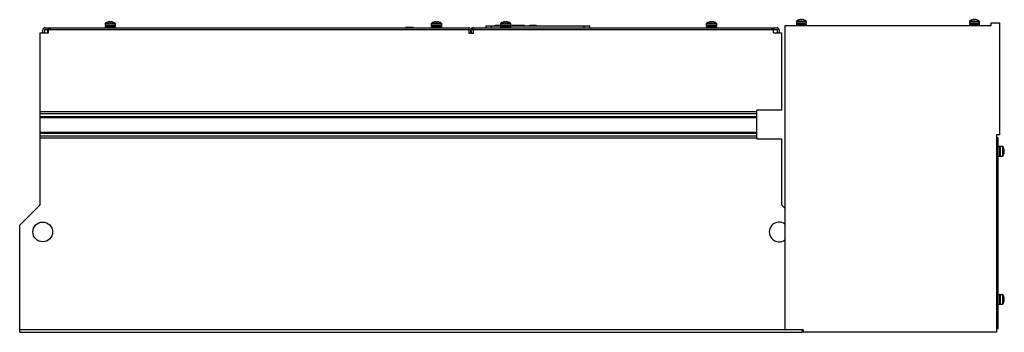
# Model space of a CAD drawing. Header units: millimetres. Extents: x 171 to 1366, y 879 to 1258.
import ezdxf

# ---------------------------------------------------------------- set-up
doc = ezdxf.new("R2010")
doc.units = ezdxf.units.MM
doc.header["$LTSCALE"] = 139.303633
doc.layers.get('0').update_dxf_attribs({"linetype": 'CONTINUOUS'})

msp = doc.modelspace()

# ---------------------------------------------------------------- linework, layer by layer
at = {"color": 7, "linetype": 'Continuous'}
for p, q in [((277.8, 1255.6), (277.8, 1255.6)), ((280.2, 1256), (279.6, 1256)), ((280.2, 1256), (280.2, 1255.6)), ((281.6, 1255.6), (281.6, 1256)), ((282.2, 1256), (281.6, 1256)), ((284, 1255.6), (284, 1255.6)), ((673.8, 1255.6), (673.8, 1255.6)), ((676.2, 1256), (675.6, 1256)), ((676.2, 1256), (676.2, 1255.6)), ((677.6, 1255.6), (677.6, 1256)), ((678.2, 1256), (677.6, 1256)), ((680, 1255.6), (680, 1255.6)), ((757.8, 1255.6), (757.8, 1255.6)), ((760.2, 1256), (759.6, 1256)), ((760.2, 1256), (760.2, 1255.6)), ((761.6, 1255.6), (761.6, 1256)), ((762.2, 1256), (761.6, 1256)), ((764, 1255.6), (764, 1255.6)), ((1007.8, 1255.6), (1007.8, 1255.6)), ((1010.2, 1256), (1009.6, 1256)), ((1010.2, 1256), (1010.2, 1255.6)), ((1012.2, 1256), (1011.6, 1256)), ((1011.6, 1255.6), (1011.6, 1256)), ((1014, 1255.6), (1014, 1255.6)), ((1113.9, 1256.3), (1125.9, 1256.3)), ((1113.9, 1256.3), (1113.9, 1254)), ((1114.1, 1256.7), (1125.7, 1256.7)), ((1116.8, 1258.1), (1116.8, 1258.1)), ((1119.2, 1258.5), (1118.6, 1258.5)), ((1119.2, 1258.5), (1119.2, 1258.1)), ((1121.2, 1258.5), (1120.6, 1258.5)), ((1120.6, 1258.1), (1120.6, 1258.5)), ((1123, 1258.1), (1123, 1258.1)), ((1125.9, 1256.3), (1125.9, 1254)), ((1323.9, 1256.3), (1335.9, 1256.3)), ((1323.9, 1256.3), (1323.9, 1254)), ((1324.1, 1256.7), (1335.7, 1256.7)), ((1326.8, 1258.1), (1326.8, 1258.1)), ((1329.2, 1258.5), (1328.6, 1258.5)), ((1329.2, 1258.5), (1329.2, 1258.1)), ((1331.2, 1258.5), (1330.6, 1258.5)), ((1330.6, 1258.1), (1330.6, 1258.5)), ((1333, 1258.1), (1333, 1258.1)), ((1335.9, 1256.3), (1335.9, 1254)), ((198.9, 1242.6), (198.9, 1246.1)), ((200.9, 1246.1), (200.9, 1242.6)), ((201.4, 1248.6), (715.9, 1248.6)), ((201.4, 1246.6), (1090.4, 1246.6)), ((204.9, 1242.6), (204.9, 1245.6)), ((205.9, 1245.6), (204.9, 1245.6)), ((205.9, 1242.6), (205.9, 1248.6)), ((207.9, 1246.6), (207.9, 1248.6)), ((274.9, 1251.5), (274.9, 1253.8)), ((274.9, 1253.8), (286.9, 1253.8)), ((286.9, 1251.5), (274.9, 1251.5)), ((274.9, 1248.6), (274.9, 1250.2)), ((274.9, 1250.2), (286.9, 1250.2)), ((275, 1251.5), (275, 1250.2)), ((275.1, 1254.2), (286.7, 1254.2)), ((286.8, 1250.2), (286.8, 1251.5)), ((286.9, 1253.8), (286.9, 1251.5)), ((286.9, 1250.2), (286.9, 1248.6)), ((639.2, 1249.1), (639.2, 1248.6)), ((649.2, 1249.1), (639.2, 1249.1)), ((648.7, 1249.1), (648.7, 1248.6)), ((649.2, 1249.1), (649.2, 1248.6)), ((670.9, 1251.5), (670.9, 1253.8)), ((670.9, 1253.8), (682.9, 1253.8)), ((682.9, 1251.5), (670.9, 1251.5)), ((670.9, 1248.6), (670.9, 1250.2)), ((670.9, 1250.2), (682.9, 1250.2)), ((671, 1251.5), (671, 1250.2)), ((671.1, 1254.2), (682.7, 1254.2)), ((682.8, 1250.2), (682.8, 1251.5)), ((682.9, 1253.8), (682.9, 1251.5)), ((682.9, 1250.2), (682.9, 1248.6)), ((716.4, 1241.6), (716.4, 1246.1)), ((718.4, 1246.1), (718.4, 1241.6)), ((719.3, 1248.6), (719.3, 1246.6)), ((719.3, 1248.6), (721.5, 1248.6)), ((719.4, 1241.6), (719.4, 1246.1)), ((721.4, 1246.1), (721.4, 1241.6)), ((721.9, 1248.6), (1090.4, 1248.6)), ((736.9, 1250.9), (736.9, 1248.6)), ((736.9, 1250.9), (755, 1250.9)), ((743.9, 1248.6), (743.9, 1250.9)), ((755.3, 1251.4), (748.2, 1251.4)), ((754.9, 1251.5), (754.9, 1253.8)), ((754.9, 1253.8), (766.9, 1253.8)), ((766.9, 1251.5), (754.9, 1251.5)), ((754.9, 1248.6), (754.9, 1250.2)), ((754.9, 1250.2), (766.9, 1250.2)), ((755, 1251.5), (755, 1250.2)), ((755, 1250.9), (755, 1251.4)), ((755.1, 1254.2), (766.7, 1254.2)), ((766.8, 1250.2), (766.8, 1251.5)), ((783, 1251.4), (766.8, 1251.4)), ((766.8, 1250.9), (862.9, 1250.9)), ((766.9, 1253.8), (766.9, 1251.5)), ((766.9, 1250.2), (766.9, 1248.6)), ((769, 1250.9), (769, 1251.4)), ((783, 1250.9), (783, 1251.4)), ((797, 1251.4), (790.2, 1251.4)), ((797, 1250.9), (797, 1251.4)), ((855.9, 1250.9), (855.9, 1248.6)), ((862.9, 1248.6), (862.9, 1250.9)), ((1004.9, 1253.8), (1016.9, 1253.8)), ((1004.9, 1251.5), (1004.9, 1253.8)), ((1016.9, 1251.5), (1004.9, 1251.5)), ((1004.9, 1250.2), (1016.9, 1250.2)), ((1004.9, 1248.6), (1004.9, 1250.2)), ((1005, 1251.5), (1005, 1250.2)), ((1005.1, 1254.2), (1016.7, 1254.2)), ((1016.8, 1250.2), (1016.8, 1251.5)), ((1016.9, 1253.8), (1016.9, 1251.5)), ((1016.9, 1250.2), (1016.9, 1248.6)), ((1083.9, 1248.6), (1083.9, 1246.6)), ((1085.9, 1242.6), (1085.9, 1248.6)), ((1090.9, 1242.6), (1090.9, 1246.1)), ((1092.9, 1246.1), (1092.9, 1242.6)), ((1350.3, 1251.1), (1099.9, 1251.1)), ((1099.9, 1251.1), (1099.9, 881.6)), ((1125.9, 1254), (1113.9, 1254)), ((1113.9, 1252.7), (1125.9, 1252.7)), ((1113.9, 1252.7), (1113.9, 1251.1)), ((1114, 1254), (1114, 1252.7)), ((1119.6, 1252.7), (1119.6, 1254)), ((1119.6, 1253.7), (1120.2, 1253.7)), ((1120.2, 1254), (1120.2, 1252.7)), ((1125.8, 1254), (1125.8, 1252.7)), ((1125.9, 1252.7), (1125.9, 1251.1)), ((1335.9, 1254), (1323.9, 1254)), ((1323.9, 1252.7), (1335.9, 1252.7)), ((1323.9, 1252.7), (1323.9, 1251.1)), ((1324, 1254), (1324, 1252.7)), ((1329.6, 1252.7), (1329.6, 1254)), ((1329.6, 1253.7), (1330.2, 1253.7)), ((1330.2, 1254), (1330.2, 1252.7)), ((1335.8, 1254), (1335.8, 1252.7)), ((1335.9, 1252.7), (1335.9, 1251.1)), ((1350.3, 1254.6), (1360.4, 1254.6)), ((1350.3, 1251.1), (1350.3, 1254.6)), ((1360.4, 1254.6), (1360.4, 1118.5)), ((195.9, 1033.6), (195.9, 1242.6)), ((195.9, 1242.6), (205.9, 1242.6)), ((718.4, 1241.6), (716.4, 1241.6)), ((721.4, 1241.6), (719.4, 1241.6)), ((1085.9, 1242.6), (1095.9, 1242.6)), ((1095.9, 1242.6), (1095.9, 1148.6)), ((1095.9, 1148.6), (1065.9, 1148.6)), ((1065.9, 1113.6), (1065.9, 1148.6)), ((1065.9, 1146.5), (195.9, 1146.5)), ((195.9, 1144.4), (1065.9, 1144.4)), ((1065.9, 1140.5), (195.9, 1140.5)), ((195.9, 1139.8), (1065.9, 1139.8)), ((1065.9, 1121.3), (195.9, 1121.3)), ((195.9, 1120.6), (1065.9, 1120.6)), ((1065.9, 1116.8), (195.9, 1116.8)), ((195.9, 1114.7), (1065.9, 1114.7)), ((1065.9, 1113.6), (1095.9, 1113.6)), ((1095.9, 1113.6), (1095.9, 1033.6)), ((1360.4, 1118.5), (1356.9, 1118.5)), ((1356.9, 1118.5), (1356.9, 878.6)), ((1358.9, 1114.9), (1356.9, 1114.9)), ((1358.9, 882.7), (1358.9, 1114.9)), ((1358.9, 1104.6), (1360.5, 1104.6)), ((1360.5, 1104.6), (1360.5, 1092.6)), ((1361.8, 1104.5), (1360.5, 1104.5)), ((1361.8, 1104.6), (1364.1, 1104.6)), ((1361.8, 1092.6), (1361.8, 1104.6)), ((1364.1, 1104.6), (1364.1, 1092.6)), ((1364.6, 1104.4), (1364.6, 1092.8)), ((1365.9, 1101.7), (1365.9, 1101.7)), ((1366.3, 1099.3), (1366.3, 1099.9)), ((1358.9, 1092.6), (1360.5, 1092.6)), ((1360.5, 1092.7), (1361.8, 1092.7)), ((1361.8, 1092.6), (1364.1, 1092.6)), ((1366.3, 1099.3), (1365.9, 1099.3)), ((1365.9, 1097.9), (1366.3, 1097.9)), ((1365.9, 1095.5), (1365.9, 1095.5)), ((1366.3, 1097.2), (1366.3, 1097.9)), ((195.9, 1033.6), (170.9, 1008.6)), ((1099.9, 1029.6), (1095.9, 1033.6)), ((170.9, 878.6), (170.9, 1008.6)), ((1358.9, 924.6), (1360.5, 924.6)), ((1360.5, 924.6), (1360.5, 912.6)), ((1361.8, 924.5), (1360.5, 924.5)), ((1361.8, 924.6), (1364.1, 924.6)), ((1361.8, 912.6), (1361.8, 924.6)), ((1364.1, 924.6), (1364.1, 912.6)), ((1364.6, 924.4), (1364.6, 912.8)), ((1365.9, 921.7), (1365.9, 921.7)), ((1358.9, 912.6), (1360.5, 912.6)), ((1360.5, 912.7), (1361.8, 912.7)), ((1361.8, 912.6), (1364.1, 912.6)), ((1366.3, 919.3), (1365.9, 919.3)), ((1365.9, 917.9), (1366.3, 917.9)), ((1365.9, 915.5), (1365.9, 915.5)), ((1366.3, 919.3), (1366.3, 919.9)), ((1366.3, 917.2), (1366.3, 917.9)), ((1121.9, 881.6), (170.9, 881.6)), ((170.9, 878.6), (1120.9, 878.6)), ((1120.9, 881.6), (1120.9, 878.6)), ((1121.9, 881.6), (1121.9, 878.6)), ((1356.9, 878.6), (1121.9, 878.6)), ((1358.9, 882.7), (1356.9, 882.7))]:
    msp.add_line(p, q, dxfattribs=at)
msp.add_circle((198.9, 1000.6), 12, dxfattribs=at)
for centre, radius, start, end in [((280.9, 1246.1), 10, 108.0819, 125.2515), ((280.9, 1246.1), 9.97, 97.7064, 108.0605), ((280.9, 1244.5), 11.1, 86.3163, 93.6837), ((280.9, 1246.1), 9.97, 71.9395, 82.2936), ((280.9, 1246.1), 10, 54.7485, 71.9181), ((676.9, 1246.1), 10, 108.0819, 125.2515), ((676.9, 1246.1), 9.97, 97.7064, 108.0605), ((676.9, 1244.5), 11.1, 86.3163, 93.6837), ((676.9, 1246.1), 9.97, 71.9395, 82.2936), ((676.9, 1246.1), 10, 54.7485, 71.9181), ((760.9, 1246.1), 10, 108.0819, 125.2515), ((760.9, 1246.1), 9.97, 97.7064, 108.0605), ((760.9, 1244.5), 11.1, 86.3163, 93.6837), ((760.9, 1246.1), 9.97, 71.9395, 82.2936), ((760.9, 1246.1), 10, 54.7485, 71.9181), ((1010.9, 1246.1), 10, 108.0819, 125.2515), ((1010.9, 1246.1), 9.97, 97.7064, 108.0605), ((1010.9, 1244.5), 11.1, 86.3163, 93.6837), ((1010.9, 1246.1), 9.97, 71.9395, 82.2936), ((1010.9, 1246.1), 10, 54.7485, 71.9181), ((1114.4, 1256.3), 0.54, 125.2515, 180), ((1119.9, 1248.6), 10, 108.0819, 125.2515), ((1119.9, 1248.6), 9.97, 97.7067, 108.0605), ((1119.9, 1247), 11.1, 86.3191, 93.6809), ((1119.9, 1248.6), 9.97, 71.9395, 82.2936), ((1119.9, 1248.6), 10, 54.7485, 71.9181), ((1125.4, 1256.3), 0.54, 0, 54.7485), ((1324.4, 1256.3), 0.54, 125.2515, 180), ((1329.9, 1248.6), 10, 108.0819, 125.2515), ((1329.9, 1248.6), 9.97, 97.7067, 108.0605), ((1329.9, 1247), 11.1, 86.3191, 93.6809), ((1329.9, 1248.6), 9.97, 71.9395, 82.2936), ((1329.9, 1248.6), 10, 54.7485, 71.9181), ((1335.4, 1256.3), 0.54, 0, 54.7485), ((201.4, 1246.1), 2.5, 90, 180), ((201.4, 1246.1), 0.5, 90, 180), ((275.4, 1253.8), 0.54, 125.2515, 180), ((286.4, 1253.8), 0.54, 0, 54.7485), ((671.4, 1253.8), 0.54, 125.2515, 180), ((682.4, 1253.8), 0.54, 0, 54.7485), ((715.9, 1246.1), 2.5, 0, 90), ((715.9, 1246.1), 0.5, 0, 90), ((721.9, 1246.1), 2.5, 90, 180), ((721.9, 1246.1), 0.5, 90, 180), ((755.4, 1253.8), 0.54, 125.2515, 180), ((755, 1249.5), 1.89, 89.7601, 89.9994), ((766.4, 1253.8), 0.54, 0, 54.7485), ((1005.4, 1253.8), 0.54, 125.2515, 180), ((1016.4, 1253.8), 0.54, 0, 54.7485), ((1090.4, 1246.1), 2.5, 0, 90), ((1090.4, 1246.1), 0.5, 0, 90), ((1364.1, 1104), 0.54, 35.2515, 90), ((1356.4, 1098.6), 10, 18.0819, 35.2515), ((1356.4, 1098.6), 9.97, 7.7067, 18.0605), ((1364.1, 1093.1), 0.54, 270, 324.7485), ((1356.4, 1098.6), 10, 324.7485, 341.9181), ((1354.9, 1098.6), 11.1, 356.3163, 3.6837), ((1356.4, 1098.6), 9.97, 341.9395, 352.2936), ((1092.9, 1000.6), 12, 52.3519, 307.7049), ((1364.1, 924), 0.54, 35.2515, 90), ((1356.4, 918.6), 10, 18.0819, 35.2515), ((1356.4, 918.6), 9.97, 7.7067, 18.0605), ((1364.1, 913.1), 0.54, 270, 324.7485), ((1356.4, 918.6), 10, 324.7485, 341.9181), ((1354.9, 918.6), 11.1, 356.3163, 3.6837), ((1356.4, 918.6), 9.97, 341.9395, 352.2936)]:
    msp.add_arc(centre, radius, start, end, dxfattribs=at)
for points, knots in [([(746.6, 1250.9), (746.6, 1250.9), (746.7, 1251), (746.9, 1251.1), (747.2, 1251.2), (747.8, 1251.4), (748.1, 1251.4), (748.2, 1251.4)], [0, 0, 0, 0, 0.25, 0.375, 0.5, 0.75, 1, 1, 1, 1]), ([(748.2, 1250.9), (748.2, 1251), (748.2, 1251.1), (748.2, 1251.2), (748.2, 1251.3), (748.2, 1251.3), (748.2, 1251.4), (748.2, 1251.4), (748.2, 1251.4)], [0, 0, 0, 0, 0.491715, 0.756561, 0.853063, 0.928116, 0.979515, 1, 1, 1, 1]), ([(770.6, 1250.9), (770.6, 1250.9), (770.6, 1251), (770.3, 1251.1), (770, 1251.2), (769.4, 1251.4), (769.1, 1251.4), (769, 1251.4)], [0, 0, 0, 0, 0.25, 0.375, 0.5, 0.75, 1, 1, 1, 1]), ([(774.6, 1250.9), (774.6, 1250.9), (774.7, 1251), (774.9, 1251.1), (775.2, 1251.2), (775.8, 1251.4), (776.1, 1251.4), (776.2, 1251.4)], [0, 0, 0, 0, 0.25, 0.375, 0.5, 0.75, 1, 1, 1, 1]), ([(776.2, 1250.9), (776.2, 1251), (776.2, 1251.1), (776.2, 1251.2), (776.2, 1251.3), (776.2, 1251.3), (776.2, 1251.4), (776.2, 1251.4), (776.2, 1251.4)], [0, 0, 0, 0, 0.491715, 0.756561, 0.853063, 0.928116, 0.979515, 1, 1, 1, 1]), ([(784.6, 1250.9), (784.6, 1250.9), (784.6, 1251), (784.3, 1251.1), (784, 1251.2), (783.4, 1251.4), (783.1, 1251.4), (783, 1251.4)], [0, 0, 0, 0, 0.251233, 0.37685, 0.502467, 0.7537, 1, 1, 1, 1]), ([(788.6, 1250.9), (788.6, 1250.9), (788.7, 1251), (788.9, 1251.1), (789.2, 1251.2), (789.8, 1251.4), (790.1, 1251.4), (790.2, 1251.4)], [0, 0, 0, 0, 0.25, 0.375, 0.5, 0.75, 1, 1, 1, 1]), ([(790.2, 1250.9), (790.2, 1251), (790.2, 1251.1), (790.2, 1251.2), (790.2, 1251.3), (790.2, 1251.3), (790.2, 1251.4), (790.2, 1251.4), (790.2, 1251.4)], [0, 0, 0, 0, 0.491715, 0.756561, 0.853063, 0.928116, 0.979515, 1, 1, 1, 1]), ([(798.6, 1250.9), (798.6, 1250.9), (798.6, 1251), (798.3, 1251.1), (798, 1251.2), (797.4, 1251.4), (797.1, 1251.4), (797, 1251.4)], [0, 0, 0, 0, 0.25, 0.375, 0.5, 0.75, 1, 1, 1, 1])]:
    msp.add_open_spline(points, degree=3, knots=knots, dxfattribs=at)

doc.saveas('drawing.dxf')
